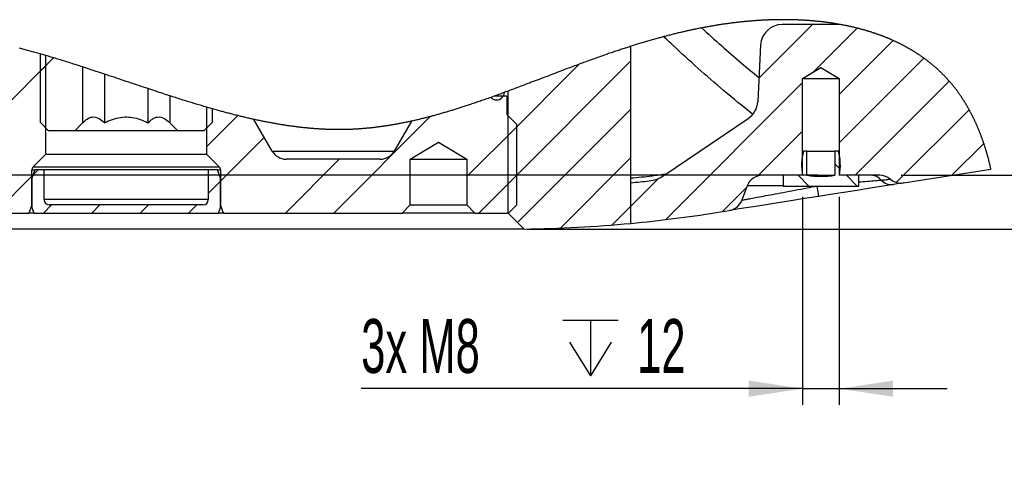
# Model space of a CAD drawing. Extents: x 0 to 4205, y 0 to 2970.
# Tile 23 of 67: x 2108 to 2565, y 1546 to 1759. Entities that reach past the tile are written whole.
import ezdxf

# ---------------------------------------------------------------- set-up
doc = ezdxf.new("R2010")
doc.units = 0
doc.header["$LTSCALE"] = 5
doc.layers.get('0').update_dxf_attribs({"linetype": 'CONTINUOUS'})
doc.styles.add('SLDTEXTSTYLE0', font='TXT', dxfattribs={"width": 0.605})
doc.dimstyles.new('SLDDIMSTYLE3', dxfattribs={"dimtxt": 25, "dimasz": 25, "dimexe": 0, "dimexo": 0.0625, "dimgap": 6.25, "dimtad": 1, "dimdec": 1, "dimlfac": 0.4, "dimrnd": 1e-09, "dimzin": 12, "dimtxsty": 'SLDTEXTSTYLE0', "dimsah": 1, "dimcen": 0.09, "dimazin": 3, "dimtfac": 1, "dimtmove": 0, "dimatfit": 3, "dimtolj": 1, "dimtzin": 12})
doc.dimstyles.new('SLDDIMSTYLE4', dxfattribs={"dimtxt": 25, "dimasz": 25, "dimexe": 0, "dimexo": 0.0625, "dimgap": 6.25, "dimtad": 1, "dimdec": 1, "dimlfac": 0.4, "dimrnd": 1e-09, "dimzin": 12, "dimtxsty": 'SLDTEXTSTYLE0', "dimsah": 1, "dimcen": 0.09, "dimazin": 3, "dimtfac": 1, "dimtofl": 0, "dimtmove": 0, "dimatfit": 3, "dimtolj": 1, "dimtzin": 12})

# ---------------------------------------------------------------- blocks, each defined once
blk = doc.blocks.new('SW_HATCH_0')
at = {"color": 0, "linetype": 'CONTINUOUS'}
for p, q in [((1029.55, -25.63), (1004.7, -50.48)), ((1050.29, -27.34), (1030.01, -47.62)), ((1067.01, -33.07), (1042, -58.08)), ((677.31, -41.11), (671, -47.42)), ((673.7, -44.72), (655.84, -62.58)), ((945.31, -42.51), (888.25, -99.58)), ((921.32, -44.06), (888.25, -77.13)), ((1081.28, -41.26), (1042, -80.53)), ((1025, -52.63), (961.44, -116.19)), ((1093.05, -51.93), (1049.35, -95.63)), ((762.76, -67.92), (748.3, -82.37)), ((852.11, -68.37), (807.34, -113.13)), ((945.31, -64.96), (892.7, -117.58)), ((1102.27, -65.17), (1068.47, -98.96)), ((892.25, -73.13), (869.12, -96.25)), ((1025, -75.08), (1004.15, -95.93)), ((775.08, -78.04), (754.75, -98.37)), ((1109.09, -80.8), (1094.28, -95.6)), ((809.89, -88.13), (784.89, -113.13)), ((945.31, -87.42), (912.62, -120.11)), ((1040, -90.28), (1042.43, -92.71)), ((670.19, -93.13), (667.71, -95.61)), ((892.25, -95.58), (874.7, -113.13)), ((1022.9, -95.63), (1027.91, -100.63)), ((1045.36, -95.63), (1050.36, -100.63)), ((667.25, -96.07), (650.19, -113.13)), ((754.75, -98.37), (749.12, -104)), ((999.03, -101.06), (987.58, -112.5)), ((676.39, -109.38), (672.64, -113.13)), ((698.84, -109.38), (695.09, -113.13)), ((721.29, -109.38), (717.54, -113.13)), ((743.74, -109.38), (739.99, -113.13))]:
    blk.add_line(p, q, dxfattribs=at)
at = {"color": 0, "linetype": 'CONTINUOUS', "flags": 128}
blk.add_lwpolyline([(958.16, -97.02), (945.31, -109.87), (936.51, -118.67)], dxfattribs=at)
blk = doc.blocks.new('SW_SYMBOL_HOLE_DEPTH')
at = {"color": 0, "linetype": 'CONTINUOUS'}
for p, q in [((0, 4375), (4000, 4375)), ((2000, 4375), (2000, 375)), ((500, 2775), (2000, 375)), ((3500, 2775), (2000, 375))]:
    blk.add_line(p, q, dxfattribs=at)
blk = doc.blocks.new('_D_17')
at = {"color": 7, "linetype": 'CONTINUOUS'}
for p, q in [((2471.66, 1676.95), (2471.66, 1580.47)), ((2488.66, 1676.95), (2488.66, 1580.47)), ((2471.66, 1587.97), (2266.73, 1587.97)), ((2471.66, 1587.97), (2488.66, 1587.97)), ((2488.66, 1587.97), (2538.66, 1587.97))]:
    blk.add_line(p, q, dxfattribs=at)
for points in [[(2471.66, 1587.97), (2446.66, 1591.72), (2446.66, 1584.22)], [(2488.66, 1587.97), (2513.66, 1584.22), (2513.66, 1591.72)]]:
    blk.add_solid(points, dxfattribs=at)
at = {"color": 7, "linetype": 'CONTINUOUS', "xscale": 0.0064453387, "yscale": 0.0064453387, "zscale": 0.0064453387}
blk.add_blockref('SW_SYMBOL_HOLE_DEPTH', (2360.27, 1591.58), dxfattribs=at)
at = {"color": 7, "linetype": 'CONTINUOUS', "char_height": 25, "attachment_point": 1, "style": 'SLDTEXTSTYLE0'}
for s, insert in [('3x M8', (2266.73, 1620.26)), ('12', (2394.8, 1620.26))]:
    blk.add_mtext(s, dxfattribs=dict(at, insert=insert))
blk = doc.blocks.new('_D_18')
at = {"color": 7, "linetype": 'CONTINUOUS'}
for p, q in [((1453.66, 1751.95), (1360.69, 1751.95)), ((1368.19, 1686.95), (1368.19, 1751.95)), ((2478.66, 1686.95), (1360.69, 1686.95)), ((1368.19, 1686.95), (1368.19, 1617.69))]:
    blk.add_line(p, q, dxfattribs=at)
for points in [[(1368.19, 1751.95), (1364.44, 1726.95), (1371.94, 1726.95)], [(1368.19, 1686.95), (1371.94, 1711.95), (1364.44, 1711.95)]]:
    blk.add_solid(points, dxfattribs=at)
at = {"color": 7, "linetype": 'CONTINUOUS', "insert": (1335.96, 1617.69), "char_height": 25, "attachment_point": 1, "rotation": 90, "style": 'SLDTEXTSTYLE0'}
blk.add_mtext('26', dxfattribs=at)
blk = doc.blocks.new('_D_19')
at = {"color": 7, "linetype": 'CONTINUOUS'}
for p, q in [((2631.25, 1686.95), (2631.25, 1747.09)), ((2517.45, 1686.95), (2638.75, 1686.95)), ((2631.25, 1661.95), (2631.25, 1686.95)), ((2343.71, 1661.95), (2638.75, 1661.95)), ((2631.25, 1661.95), (2631.25, 1611.95))]:
    blk.add_line(p, q, dxfattribs=at)
for points in [[(2631.25, 1686.95), (2635, 1711.95), (2627.5, 1711.95)], [(2631.25, 1661.95), (2627.5, 1636.95), (2635, 1636.95)]]:
    blk.add_solid(points, dxfattribs=at)
at = {"color": 7, "linetype": 'CONTINUOUS', "insert": (2599.02, 1708.9), "char_height": 25, "attachment_point": 1, "rotation": 90, "style": 'SLDTEXTSTYLE0'}
blk.add_mtext('10', dxfattribs=at)

msp = doc.modelspace()

# ---------------------------------------------------------------- linework, layer by layer
at = {"color": 7, "linetype": 'CONTINUOUS'}
for p, q in [((2488.94, 1756.95), (2462.15, 1756.95)), ((2391.97, 1664.67), (2391.97, 1746.84)), ((2452.16, 1747.47), (2450.78, 1721.07)), ((2117.66, 1743.31), (2117.66, 1711.54)), ((2120.36, 1696.72), (2120.36, 1742.53)), ((2137.45, 1737.25), (2137.45, 1711.34)), ((2471.66, 1731.95), (2480.16, 1737.05)), ((2480.16, 1737.05), (2488.66, 1731.95)), ((2147.55, 1733.94), (2147.55, 1711.34)), ((2471.66, 1686.95), (2471.66, 1731.95)), ((2471.66, 1731.95), (2488.66, 1731.95)), ((2488.66, 1731.95), (2488.66, 1686.95)), ((2167.76, 1727.17), (2167.76, 1711.34)), ((2177.86, 1723.85), (2177.86, 1711.34)), ((2334.03, 1723.7), (2328.53, 1723.7)), ((2334.53, 1714.95), (2334.53, 1723.2)), ((2334.91, 1669.45), (2334.91, 1726.03)), ((2194.96, 1718.58), (2194.96, 1696.72)), ((2197.66, 1711.54), (2197.66, 1717.8)), ((2338.91, 1710.57), (2334.53, 1714.95)), ((2117.66, 1711.54), (2121.41, 1707.79)), ((2133.91, 1707.79), (2137.45, 1711.34)), ((2177.86, 1711.34), (2181.41, 1707.79)), ((2193.91, 1707.79), (2197.66, 1711.54)), ((2225.4, 1698.2), (2216.91, 1712.91)), ((2290.15, 1712.11), (2282.11, 1698.2)), ((2338.91, 1673.2), (2338.91, 1710.57)), ((2407.16, 1686.85), (2446.38, 1713.31)), ((2121.41, 1707.79), (2133.91, 1707.79)), ((2133.91, 1707.79), (2181.41, 1707.79)), ((2181.41, 1707.79), (2193.91, 1707.79)), ((2289.53, 1694.45), (2302.66, 1702.33)), ((2302.66, 1702.33), (2315.78, 1694.45)), ((2114.49, 1690.86), (2120.36, 1696.72)), ((2120.36, 1696.72), (2194.96, 1696.72)), ((2194.96, 1696.72), (2200.82, 1690.86)), ((2473.66, 1698.2), (2472.06, 1698.2)), ((2473.66, 1686.95), (2473.66, 1698.2)), ((2473.66, 1698.2), (2486.66, 1698.2)), ((2486.66, 1698.2), (2486.66, 1686.95)), ((2488.25, 1698.2), (2486.66, 1698.2)), ((2275.62, 1694.45), (2231.9, 1694.45)), ((2289.53, 1694.45), (2315.78, 1694.45)), ((2289.53, 1673.2), (2289.53, 1694.45)), ((2315.78, 1694.45), (2315.78, 1673.2)), ((2115.27, 1689.45), (2113.91, 1685.7)), ((2113.91, 1673.2), (2113.91, 1689.45)), ((2119.53, 1689.45), (2115.27, 1689.45)), ((2119.53, 1675.7), (2119.53, 1689.45)), ((2195.78, 1689.45), (2119.53, 1689.45)), ((2195.78, 1689.45), (2195.78, 1675.7)), ((2200.04, 1689.45), (2195.78, 1689.45)), ((2201.41, 1685.7), (2200.04, 1689.45)), ((2201.41, 1689.45), (2201.41, 1673.2)), ((2471.66, 1686.95), (2452.91, 1686.95)), ((2462.66, 1686.95), (2462.66, 1681.95)), ((2471.63, 1686.95), (2462.66, 1686.95)), ((2473.66, 1686.95), (2486.66, 1686.95)), ((2507.45, 1686.95), (2488.66, 1686.95)), ((2497.66, 1686.95), (2488.68, 1686.95)), ((2497.66, 1681.95), (2497.66, 1686.95)), ((2518.41, 1683.41), (2559.03, 1689.84)), ((2113.91, 1685.7), (2113.91, 1671.95)), ((2201.41, 1671.95), (2201.41, 1685.7)), ((2445.86, 1682.01), (2443.47, 1675.45)), ((2462.66, 1681.95), (2497.66, 1681.95)), ((2113.91, 1673.2), (2112.54, 1669.45)), ((2193.28, 1673.2), (2122.03, 1673.2)), ((2202.77, 1669.45), (2201.41, 1673.2)), ((2289.53, 1673.2), (2285.78, 1669.45)), ((2289.53, 1673.2), (2315.78, 1673.2)), ((2319.53, 1669.45), (2315.78, 1673.2)), ((2335.16, 1669.45), (2338.91, 1673.2)), ((2029.53, 1669.45), (2112.54, 1669.45)), ((2114.82, 1669.45), (2112.54, 1669.45)), ((2113.91, 1671.95), (2114.82, 1669.45)), ((2114.82, 1669.45), (2200.5, 1669.45)), ((2200.5, 1669.45), (2201.41, 1671.95)), ((2202.77, 1669.45), (2200.5, 1669.45)), ((2202.77, 1669.45), (2285.78, 1669.45)), ((2319.53, 1669.45), (2285.78, 1669.45)), ((2319.53, 1669.45), (2335.16, 1669.45)), ((2342.35, 1662.01), (2334.91, 1669.45)), ((2431.48, 1669.64), (2437.6, 1670.61)), ((2333.71, 1661.95), (1972.91, 1661.95))]:
    msp.add_line(p, q, dxfattribs=at)
at = {"color": 8, "linetype": 'CONTINUOUS'}
for p, q in [((2225.4, 1698.2), (2282.11, 1698.2)), ((2113.91, 1689.45), (2115.27, 1689.45)), ((2114.49, 1690.86), (2200.82, 1690.86)), ((2200.04, 1689.45), (2201.41, 1689.45)), ((2462.66, 1682.01), (2445.86, 1682.01)), ((2195.78, 1675.7), (2119.53, 1675.7))]:
    msp.add_line(p, q, dxfattribs=at)
at = {"color": 7, "linetype": 'CONTINUOUS', "flags": 128}
for points in [[(2559.03, 1689.84), (2558.97, 1690.15), (2558.9, 1690.45), (2558.83, 1690.76), (2558.76, 1691.06), (2558.69, 1691.37), (2558.62, 1691.67), (2558.55, 1691.97), (2558.48, 1692.25), (2558.42, 1692.53), (2558.35, 1692.81), (2558.28, 1693.08), (2558.21, 1693.36), (2558.14, 1693.64), (2558.07, 1693.91), (2558, 1694.19), (2557.93, 1694.47), (2557.86, 1694.74), (2557.78, 1695.02), (2557.71, 1695.3), (2557.64, 1695.55), (2557.57, 1695.81), (2557.5, 1696.07), (2557.42, 1696.33), (2557.35, 1696.59), (2557.27, 1696.86), (2557.19, 1697.14), (2557.12, 1697.41), (2557.04, 1697.69), (2556.96, 1697.96), (2556.87, 1698.23), (2556.8, 1698.49), (2556.72, 1698.74), (2556.64, 1699), (2556.56, 1699.26), (2556.48, 1699.51), (2556.39, 1699.8), (2556.3, 1700.08), (2556.21, 1700.37), (2556.12, 1700.65), (2556.03, 1700.93), (2555.93, 1701.22), (2555.84, 1701.5), (2555.74, 1701.78), (2555.65, 1702.05), (2555.56, 1702.32), (2555.47, 1702.59), (2555.37, 1702.86), (2555.28, 1703.13), (2555.19, 1703.39), (2555.1, 1703.65), (2555, 1703.9), (2554.91, 1704.15), (2554.82, 1704.4), (2554.73, 1704.65), (2554.64, 1704.9), (2554.54, 1705.15), (2554.45, 1705.4), (2554.35, 1705.65), (2554.26, 1705.9), (2554.16, 1706.14), (2554.07, 1706.39), (2553.97, 1706.63), (2553.88, 1706.87), (2553.78, 1707.12), (2553.68, 1707.36), (2553.58, 1707.61), (2553.48, 1707.86), (2553.38, 1708.1), (2553.28, 1708.34), (2553.18, 1708.58), (2553.08, 1708.82), (2552.98, 1709.06), (2552.87, 1709.31), (2552.77, 1709.55), (2552.66, 1709.79), (2552.56, 1710.03), (2552.45, 1710.28), (2552.34, 1710.52), (2552.23, 1710.76), (2552.13, 1711), (2552.02, 1711.24), (2551.91, 1711.48), (2551.8, 1711.72), (2551.69, 1711.96), (2551.58, 1712.19), (2551.47, 1712.42), (2551.36, 1712.66), (2551.25, 1712.89), (2551.13, 1713.12), (2551.02, 1713.36), (2550.91, 1713.6), (2550.79, 1713.83), (2550.67, 1714.07), (2550.56, 1714.3), (2550.44, 1714.53), (2550.32, 1714.77), (2550.2, 1715), (2550.08, 1715.23), (2549.96, 1715.46), (2549.84, 1715.69), (2549.72, 1715.93), (2549.6, 1716.16), (2549.47, 1716.41), (2549.33, 1716.66), (2549.2, 1716.91), (2549.06, 1717.16), (2548.92, 1717.41), (2548.79, 1717.65), (2548.66, 1717.89), (2548.53, 1718.12), (2548.39, 1718.36), (2548.26, 1718.59), (2548.12, 1718.83), (2548, 1719.05), (2547.87, 1719.27), (2547.74, 1719.49), (2547.61, 1719.71), (2547.48, 1719.92), (2547.35, 1720.14), (2547.22, 1720.36), (2547.08, 1720.57), (2546.95, 1720.79), (2546.82, 1721.01), (2546.69, 1721.22), (2546.56, 1721.43), (2546.42, 1721.64), (2546.29, 1721.85), (2546.16, 1722.06), (2546.02, 1722.27), (2545.88, 1722.48), (2545.74, 1722.69), (2545.61, 1722.9), (2545.47, 1723.11), (2545.33, 1723.31), (2545.2, 1723.52), (2545.06, 1723.72), (2544.92, 1723.93), (2544.78, 1724.13), (2544.63, 1724.34), (2544.49, 1724.54), (2544.35, 1724.75), (2544.2, 1724.95), (2544.06, 1725.16), (2543.91, 1725.36), (2543.77, 1725.56), (2543.62, 1725.76), (2543.47, 1725.96), (2543.33, 1726.16), (2543.18, 1726.36), (2543.04, 1726.55), (2542.89, 1726.74), (2542.74, 1726.94), (2542.59, 1727.13), (2542.44, 1727.33), (2542.29, 1727.53), (2542.14, 1727.72), (2541.98, 1727.91), (2541.83, 1728.11), (2541.68, 1728.3), (2541.52, 1728.49), (2541.37, 1728.68), (2541.21, 1728.87), (2541.06, 1729.06), (2540.9, 1729.25), (2540.74, 1729.44), (2540.58, 1729.63), (2540.44, 1729.8), (2540.29, 1729.97), (2540.15, 1730.14), (2540, 1730.31), (2539.85, 1730.48), (2539.71, 1730.65), (2539.56, 1730.82), (2539.41, 1730.99), (2539.26, 1731.15), (2539.1, 1731.32), (2538.95, 1731.49), (2538.8, 1731.66), (2538.65, 1731.82), (2538.48, 1732.01), (2538.31, 1732.19), (2538.14, 1732.37), (2537.97, 1732.55), (2537.8, 1732.73), (2537.63, 1732.91), (2537.46, 1733.09), (2537.28, 1733.27), (2537.11, 1733.44), (2536.94, 1733.62), (2536.77, 1733.79), (2536.59, 1733.96), (2536.42, 1734.13), (2536.25, 1734.3), (2536.07, 1734.48), (2535.9, 1734.65), (2535.72, 1734.82), (2535.54, 1734.99), (2535.36, 1735.16), (2535.19, 1735.33), (2535.01, 1735.49), (2534.84, 1735.66), (2534.66, 1735.82), (2534.48, 1735.99), (2534.3, 1736.16), (2534.11, 1736.32), (2533.93, 1736.49), (2533.75, 1736.65), (2533.56, 1736.81), (2533.38, 1736.98), (2533.19, 1737.14), (2533.01, 1737.3), (2532.82, 1737.46), (2532.64, 1737.62), (2532.45, 1737.78), (2532.27, 1737.93), (2532.08, 1738.09), (2531.9, 1738.24), (2531.71, 1738.4), (2531.52, 1738.55), (2531.33, 1738.71), (2531.14, 1738.86), (2530.95, 1739.02), (2530.76, 1739.17), (2530.57, 1739.32), (2530.38, 1739.48), (2530.18, 1739.63), (2529.99, 1739.78), (2529.8, 1739.93), (2529.6, 1740.08), (2529.41, 1740.23), (2529.21, 1740.37), (2529.02, 1740.52), (2528.8, 1740.68), (2528.58, 1740.84), (2528.37, 1741), (2528.15, 1741.16), (2527.93, 1741.32), (2527.71, 1741.48), (2527.49, 1741.63), (2527.27, 1741.79), (2527.05, 1741.95), (2526.83, 1742.1), (2526.61, 1742.25), (2526.4, 1742.4), (2526.19, 1742.54), (2525.98, 1742.68), (2525.77, 1742.82), (2525.56, 1742.96), (2525.35, 1743.1), (2525.14, 1743.24), (2524.93, 1743.38), (2524.71, 1743.52), (2524.5, 1743.66), (2524.29, 1743.79), (2524.08, 1743.93), (2523.87, 1744.06), (2523.66, 1744.19), (2523.44, 1744.33), (2523.23, 1744.46), (2523.01, 1744.59), (2522.79, 1744.72), (2522.58, 1744.86), (2522.36, 1744.98), (2522.15, 1745.11), (2521.93, 1745.24), (2521.72, 1745.36), (2521.5, 1745.49), (2521.28, 1745.62), (2521.06, 1745.75), (2520.84, 1745.87), (2520.61, 1746), (2520.39, 1746.12), (2520.17, 1746.25), (2519.95, 1746.37), (2519.72, 1746.49), (2519.5, 1746.62), (2519.27, 1746.74), (2519.05, 1746.86), (2518.83, 1746.98), (2518.61, 1747.09), (2518.39, 1747.21), (2518.16, 1747.33), (2517.94, 1747.44), (2517.71, 1747.56), (2517.48, 1747.68), (2517.25, 1747.79), (2517.02, 1747.91), (2516.8, 1748.02), (2516.57, 1748.14), (2516.34, 1748.25), (2516.11, 1748.36), (2515.88, 1748.47), (2515.64, 1748.59), (2515.41, 1748.7), (2515.18, 1748.81), (2514.95, 1748.91), (2514.69, 1749.03), (2514.44, 1749.15), (2514.18, 1749.27), (2513.92, 1749.39), (2513.66, 1749.5), (2513.41, 1749.62), (2513.15, 1749.73), (2512.9, 1749.84), (2512.64, 1749.95), (2512.39, 1750.06), (2512.13, 1750.17), (2511.89, 1750.28), (2511.65, 1750.38), (2511.4, 1750.48), (2511.16, 1750.58), (2510.92, 1750.68), (2510.65, 1750.79), (2510.39, 1750.9), (2510.12, 1751), (2509.86, 1751.11), (2509.59, 1751.22), (2509.33, 1751.32), (2509.06, 1751.42), (2508.8, 1751.52), (2508.54, 1751.62), (2508.27, 1751.72), (2508, 1751.82), (2507.73, 1751.92), (2507.46, 1752.02), (2507.19, 1752.12), (2506.92, 1752.22), (2506.64, 1752.32), (2506.37, 1752.41), (2506.1, 1752.51), (2505.83, 1752.6), (2505.55, 1752.7), (2505.28, 1752.79), (2505, 1752.88), (2504.73, 1752.97), (2504.48, 1753.06), (2504.23, 1753.14), (2503.97, 1753.22), (2503.72, 1753.3), (2503.47, 1753.38), (2503.21, 1753.46), (2502.94, 1753.55), (2502.66, 1753.64), (2502.38, 1753.72), (2502.1, 1753.81), (2501.82, 1753.89), (2501.54, 1753.98), (2501.27, 1754.06), (2500.96, 1754.15), (2500.65, 1754.24), (2500.34, 1754.33), (2500.03, 1754.41), (2499.72, 1754.5), (2499.41, 1754.59), (2499.1, 1754.67), (2498.79, 1754.75), (2498.48, 1754.84), (2498.17, 1754.92), (2497.86, 1755), (2497.56, 1755.08), (2497.25, 1755.16), (2496.94, 1755.23), (2496.67, 1755.3), (2496.39, 1755.37), (2496.11, 1755.44), (2495.83, 1755.51), (2495.55, 1755.57), (2495.28, 1755.64), (2495.01, 1755.7), (2494.73, 1755.77), (2494.46, 1755.83), (2494.13, 1755.9), (2493.8, 1755.97), (2493.47, 1756.05), (2493.15, 1756.12), (2492.82, 1756.19), (2492.49, 1756.26), (2492.16, 1756.33), (2491.83, 1756.39), (2491.5, 1756.46), (2491.17, 1756.53), (2490.84, 1756.59), (2490.51, 1756.66), (2490.19, 1756.72), (2489.88, 1756.77), (2489.57, 1756.83), (2489.25, 1756.89), (2488.94, 1756.95), (2488.64, 1757), (2488.34, 1757.05), (2488.04, 1757.11), (2487.73, 1757.16), (2487.43, 1757.21), (2487.13, 1757.26), (2486.85, 1757.3), (2486.56, 1757.35), (2486.27, 1757.4), (2485.99, 1757.44), (2485.7, 1757.48), (2485.38, 1757.53), (2485.06, 1757.58), (2484.74, 1757.63), (2484.42, 1757.67), (2484.1, 1757.72), (2483.78, 1757.76), (2483.46, 1757.81), (2483.14, 1757.85), (2482.82, 1757.89), (2482.49, 1757.94), (2482.17, 1757.98), (2481.85, 1758.02), (2481.53, 1758.06), (2481.2, 1758.1), (2480.88, 1758.13), (2480.56, 1758.17), (2480.22, 1758.21), (2479.88, 1758.25), (2479.54, 1758.28), (2479.2, 1758.32), (2478.86, 1758.36), (2478.52, 1758.39), (2478.15, 1758.43), (2477.78, 1758.46), (2477.41, 1758.5), (2477.04, 1758.53), (2476.66, 1758.56), (2476.29, 1758.6), (2475.92, 1758.63), (2475.58, 1758.66), (2475.24, 1758.68), (2474.89, 1758.71), (2474.55, 1758.73), (2474.21, 1758.76), (2473.87, 1758.78), (2473.52, 1758.81), (2473.18, 1758.83), (2472.84, 1758.85), (2472.5, 1758.87), (2472.15, 1758.89), (2471.81, 1758.91), (2471.48, 1758.93), (2471.16, 1758.94), (2470.84, 1758.96), (2470.51, 1758.98), (2470.19, 1758.99), (2469.81, 1759.01), (2469.44, 1759.02), (2469.06, 1759.04), (2468.68, 1759.05), (2468.31, 1759.07), (2467.93, 1759.08), (2467.56, 1759.09), (2467.21, 1759.1), (2466.87, 1759.11), (2466.52, 1759.12), (2466.18, 1759.12), (2465.83, 1759.13), (2465.49, 1759.14), (2465.14, 1759.14), (2464.79, 1759.14), (2464.45, 1759.15), (2464.1, 1759.15), (2463.76, 1759.15), (2463.41, 1759.16), (2463, 1759.16), (2462.6, 1759.16), (2462.19, 1759.16), (2461.78, 1759.16), (2461.36, 1759.15), (2460.95, 1759.15), (2460.53, 1759.14), (2460.12, 1759.14), (2459.7, 1759.13), (2459.29, 1759.12), (2458.89, 1759.12), (2458.48, 1759.11), (2458.07, 1759.1), (2457.65, 1759.08), (2457.24, 1759.07), (2456.82, 1759.06), (2456.41, 1759.05), (2455.99, 1759.03), (2455.57, 1759.01), (2455.16, 1759), (2454.78, 1758.98), (2454.4, 1758.96), (2454.02, 1758.95), (2453.65, 1758.93), (2453.27, 1758.91), (2452.89, 1758.89), (2452.51, 1758.87), (2452.1, 1758.84), (2451.69, 1758.82), (2451.27, 1758.79), (2450.86, 1758.77), (2450.44, 1758.74), (2450.03, 1758.71), (2449.61, 1758.68), (2449.2, 1758.65), (2448.79, 1758.62), (2448.37, 1758.59), (2447.97, 1758.55), (2447.56, 1758.52), (2447.15, 1758.49), (2446.75, 1758.45), (2446.33, 1758.42), (2445.92, 1758.38), (2445.51, 1758.34), (2445.1, 1758.3), (2444.69, 1758.26), (2444.28, 1758.22), (2443.88, 1758.18), (2443.47, 1758.14), (2443.07, 1758.1), (2442.66, 1758.06), (2442.24, 1758.01), (2441.83, 1757.97), (2441.42, 1757.92), (2441.01, 1757.87), (2440.6, 1757.82), (2440.19, 1757.78), (2439.78, 1757.73), (2439.37, 1757.68), (2438.96, 1757.63), (2438.55, 1757.57), (2438.15, 1757.52), (2437.75, 1757.47), (2437.35, 1757.41), (2436.95, 1757.36), (2436.55, 1757.31), (2436.14, 1757.25), (2435.73, 1757.19), (2435.32, 1757.13), (2434.92, 1757.08), (2434.51, 1757.02), (2434.1, 1756.96), (2433.7, 1756.89), (2433.29, 1756.83), (2432.89, 1756.77), (2432.48, 1756.71), (2432.08, 1756.64), (2431.67, 1756.58), (2431.27, 1756.51), (2430.86, 1756.44), (2430.42, 1756.37), (2429.98, 1756.3), (2429.53, 1756.22), (2429.09, 1756.14), (2428.65, 1756.07), (2428.21, 1755.99), (2427.78, 1755.91), (2427.35, 1755.83), (2426.91, 1755.76), (2426.48, 1755.68), (2426.06, 1755.6), (2425.63, 1755.52), (2425.21, 1755.44), (2424.78, 1755.35), (2424.34, 1755.27), (2423.89, 1755.18), (2423.45, 1755.09), (2423, 1755), (2422.55, 1754.91), (2422.11, 1754.82), (2421.67, 1754.73), (2421.26, 1754.65), (2420.85, 1754.56), (2420.44, 1754.47), (2420.04, 1754.39), (2419.63, 1754.3), (2419.22, 1754.21), (2418.82, 1754.12), (2418.41, 1754.03), (2418.01, 1753.94), (2417.6, 1753.85), (2417.2, 1753.76), (2416.79, 1753.67), (2416.32, 1753.56), (2415.84, 1753.45), (2415.37, 1753.34), (2414.89, 1753.23), (2414.41, 1753.11), (2413.92, 1753), (2413.44, 1752.88), (2412.96, 1752.76), (2412.48, 1752.65), (2412, 1752.53), (2411.53, 1752.41), (2411.06, 1752.29), (2410.59, 1752.17), (2410.1, 1752.05), (2409.62, 1751.93), (2409.14, 1751.81), (2408.66, 1751.68), (2408.18, 1751.55), (2407.7, 1751.43), (2407.22, 1751.3), (2406.77, 1751.18), (2406.32, 1751.06), (2405.87, 1750.94), (2405.42, 1750.82), (2404.97, 1750.69), (2404.52, 1750.57), (2403.99, 1750.42), (2403.46, 1750.27), (2402.93, 1750.13), (2402.4, 1749.98), (2401.86, 1749.82), (2401.33, 1749.67), (2400.79, 1749.51), (2400.25, 1749.36), (2399.71, 1749.2), (2399.18, 1749.04), (2398.64, 1748.88), (2398.1, 1748.72), (2397.57, 1748.56), (2397.03, 1748.4), (2396.5, 1748.24), (2395.96, 1748.08), (2395.43, 1747.92), (2394.9, 1747.75), (2394.41, 1747.6), (2393.92, 1747.45), (2393.43, 1747.3), (2392.94, 1747.14), (2392.46, 1746.99), (2391.97, 1746.84), (2391.43, 1746.67), (2390.9, 1746.49), (2390.37, 1746.32), (2389.83, 1746.15), (2389.3, 1745.98), (2388.77, 1745.8), (2388.23, 1745.63), (2387.7, 1745.46), (2387.15, 1745.27), (2386.59, 1745.09), (2386.03, 1744.9), (2385.48, 1744.72), (2384.92, 1744.53), (2384.37, 1744.34), (2383.81, 1744.15), (2383.26, 1743.97), (2382.7, 1743.78), (2382.15, 1743.59), (2381.6, 1743.4), (2381.04, 1743.21), (2380.39, 1742.98), (2379.74, 1742.75), (2379.09, 1742.53), (2378.44, 1742.3), (2377.78, 1742.07), (2377.12, 1741.83), (2376.46, 1741.6), (2375.8, 1741.36), (2375.15, 1741.13), (2374.5, 1740.9), (2373.85, 1740.67), (2373.21, 1740.43), (2372.56, 1740.2), (2371.91, 1739.96), (2371.25, 1739.72), (2370.59, 1739.48), (2369.94, 1739.24), (2369.28, 1739), (2368.63, 1738.76), (2367.97, 1738.52), (2367.24, 1738.24), (2366.5, 1737.97), (2365.76, 1737.7), (2365.03, 1737.42), (2364.29, 1737.15), (2363.56, 1736.87), (2362.83, 1736.6), (2362.09, 1736.32), (2361.17, 1735.98), (2360.25, 1735.63), (2359.33, 1735.28), (2358.41, 1734.93), (2357.5, 1734.59), (2356.58, 1734.24), (2355.66, 1733.89), (2354.75, 1733.54), (2353.83, 1733.19), (2352.92, 1732.85), (2352.02, 1732.5), (2351.13, 1732.16), (2350.23, 1731.82), (2349.34, 1731.48), (2348.43, 1731.13), (2347.52, 1730.79), (2346.61, 1730.44), (2345.7, 1730.1), (2344.8, 1729.75), (2344.08, 1729.48), (2343.37, 1729.21), (2342.66, 1728.94), (2341.95, 1728.67), (2341.24, 1728.4), (2340.53, 1728.13), (2339.82, 1727.87), (2339.11, 1727.6), (2338.4, 1727.33), (2337.69, 1727.07), (2336.99, 1726.81), (2336.3, 1726.55), (2335.6, 1726.29), (2334.91, 1726.03), (2334.34, 1725.82), (2333.78, 1725.62), (2333.22, 1725.41), (2332.55, 1725.16), (2331.88, 1724.92), (2331.21, 1724.67), (2330.54, 1724.43), (2329.87, 1724.18), (2329.2, 1723.94), (2328.53, 1723.7), (2327.97, 1723.5), (2327.41, 1723.29), (2326.85, 1723.09), (2326.24, 1722.88), (2325.64, 1722.66), (2325.03, 1722.45), (2324.43, 1722.24), (2323.82, 1722.02), (2323.22, 1721.81), (2322.65, 1721.62), (2322.08, 1721.42), (2321.51, 1721.22), (2320.94, 1721.03), (2320.38, 1720.83), (2319.81, 1720.64), (2319.24, 1720.44), (2318.67, 1720.25), (2318.1, 1720.06), (2317.53, 1719.87), (2316.98, 1719.68), (2316.42, 1719.5), (2315.86, 1719.32), (2315.3, 1719.13), (2314.83, 1718.98), (2314.36, 1718.82), (2313.89, 1718.67), (2313.41, 1718.52), (2312.94, 1718.37), (2312.47, 1718.22), (2312.02, 1718.08), (2311.58, 1717.93), (2311.13, 1717.79), (2310.69, 1717.65), (2310.24, 1717.52), (2309.79, 1717.38), (2309.35, 1717.24), (2308.9, 1717.1), (2308.46, 1716.97), (2308.01, 1716.83), (2307.58, 1716.7), (2307.14, 1716.57), (2306.7, 1716.44), (2306.26, 1716.31), (2305.79, 1716.17), (2305.32, 1716.03), (2304.85, 1715.9), (2304.38, 1715.76), (2303.91, 1715.62), (2303.43, 1715.49), (2302.99, 1715.36), (2302.54, 1715.24), (2302.1, 1715.11), (2301.65, 1714.99), (2301.21, 1714.87), (2300.76, 1714.75), (2300.32, 1714.62), (2299.88, 1714.5), (2299.43, 1714.39), (2298.99, 1714.27), (2298.55, 1714.15), (2298.11, 1714.04), (2297.68, 1713.92), (2297.24, 1713.81), (2296.79, 1713.7), (2296.35, 1713.58), (2295.9, 1713.47), (2295.46, 1713.36), (2295.02, 1713.25), (2294.58, 1713.14), (2294.14, 1713.04), (2293.7, 1712.93), (2293.27, 1712.83), (2292.88, 1712.74), (2292.49, 1712.64), (2292.1, 1712.55), (2291.71, 1712.46), (2291.32, 1712.37), (2290.93, 1712.29), (2290.54, 1712.2), (2290.15, 1712.11), (2289.73, 1712.02), (2289.3, 1711.93), (2288.88, 1711.84), (2288.46, 1711.75), (2288.04, 1711.66), (2287.62, 1711.57), (2287.21, 1711.48), (2286.79, 1711.4), (2286.38, 1711.31), (2286, 1711.24), (2285.63, 1711.17), (2285.26, 1711.09), (2284.89, 1711.02), (2284.52, 1710.95), (2284.15, 1710.88), (2283.78, 1710.81), (2283.41, 1710.74), (2283.04, 1710.68), (2282.67, 1710.61), (2282.3, 1710.54), (2281.93, 1710.48), (2281.55, 1710.41), (2281.18, 1710.35), (2280.81, 1710.29), (2280.44, 1710.22), (2280.05, 1710.16), (2279.66, 1710.1), (2279.28, 1710.03), (2278.89, 1709.97), (2278.5, 1709.91), (2278.11, 1709.85), (2277.74, 1709.8), (2277.36, 1709.74), (2276.99, 1709.69), (2276.62, 1709.63), (2276.25, 1709.58), (2275.88, 1709.53), (2275.52, 1709.48), (2275.15, 1709.43), (2274.79, 1709.38), (2274.41, 1709.33), (2274.04, 1709.29), (2273.67, 1709.24), (2273.3, 1709.19), (2272.92, 1709.15), (2272.55, 1709.11), (2272.18, 1709.06), (2271.8, 1709.02), (2271.43, 1708.98), (2271.06, 1708.94), (2270.68, 1708.9), (2270.31, 1708.86), (2269.93, 1708.83), (2269.56, 1708.79), (2269.22, 1708.76), (2268.88, 1708.73), (2268.53, 1708.7), (2268.19, 1708.67), (2267.85, 1708.64), (2267.5, 1708.61), (2267.18, 1708.58), (2266.85, 1708.56), (2266.52, 1708.53), (2266.19, 1708.51), (2265.87, 1708.48), (2265.54, 1708.46), (2265.21, 1708.44), (2264.88, 1708.42), (2264.54, 1708.4), (2264.2, 1708.38), (2263.85, 1708.36), (2263.51, 1708.34), (2263.17, 1708.32), (2262.82, 1708.31), (2262.48, 1708.29), (2262.13, 1708.28), (2261.79, 1708.26), (2261.45, 1708.25), (2261.1, 1708.24), (2260.76, 1708.22), (2260.43, 1708.21), (2260.11, 1708.21), (2259.78, 1708.2), (2259.46, 1708.19), (2259.13, 1708.18), (2258.81, 1708.18), (2258.48, 1708.17), (2258.15, 1708.17), (2257.82, 1708.16), (2257.49, 1708.16), (2257.16, 1708.16), (2256.83, 1708.16), (2256.5, 1708.16), (2256.16, 1708.16), (2255.81, 1708.16), (2255.47, 1708.16), (2255.12, 1708.16), (2254.77, 1708.16), (2254.43, 1708.17), (2254.08, 1708.17), (2253.74, 1708.18), (2253.39, 1708.19), (2253.05, 1708.2), (2252.7, 1708.2), (2252.36, 1708.21), (2252.03, 1708.22), (2251.7, 1708.23), (2251.38, 1708.24), (2251.05, 1708.26), (2250.72, 1708.27), (2250.38, 1708.28), (2250.03, 1708.3), (2249.68, 1708.31), (2249.34, 1708.33), (2248.99, 1708.35), (2248.64, 1708.37), (2248.32, 1708.38), (2247.99, 1708.4), (2247.66, 1708.42), (2247.34, 1708.44), (2247.01, 1708.46), (2246.64, 1708.48), (2246.28, 1708.51), (2245.91, 1708.53), (2245.55, 1708.56), (2245.18, 1708.59), (2244.82, 1708.62), (2244.45, 1708.64), (2244.09, 1708.67), (2243.71, 1708.71), (2243.33, 1708.74), (2242.95, 1708.77), (2242.57, 1708.81), (2242.19, 1708.84), (2241.81, 1708.88), (2241.43, 1708.91), (2241.08, 1708.95), (2240.73, 1708.98), (2240.39, 1709.02), (2240.04, 1709.06), (2239.69, 1709.09), (2239.34, 1709.13), (2238.99, 1709.17), (2238.64, 1709.21), (2238.3, 1709.25), (2237.95, 1709.29), (2237.6, 1709.33), (2237.25, 1709.37), (2236.84, 1709.42), (2236.43, 1709.48), (2236.02, 1709.53), (2235.6, 1709.58), (2235.19, 1709.64), (2234.77, 1709.69), (2234.35, 1709.75), (2233.93, 1709.81), (2233.51, 1709.87), (2233.1, 1709.93), (2232.68, 1709.99), (2232.27, 1710.05), (2231.86, 1710.11), (2231.44, 1710.18), (2231.02, 1710.24), (2230.6, 1710.31), (2230.18, 1710.37), (2229.76, 1710.44), (2229.33, 1710.51), (2228.91, 1710.58), (2228.49, 1710.65), (2228.07, 1710.72), (2227.65, 1710.79), (2227.23, 1710.87), (2226.81, 1710.94), (2226.4, 1711.01), (2225.98, 1711.09), (2225.57, 1711.16), (2225.16, 1711.24), (2224.73, 1711.32), (2224.31, 1711.39), (2223.89, 1711.47), (2223.47, 1711.55), (2223.04, 1711.64), (2222.62, 1711.72), (2222.2, 1711.8), (2221.78, 1711.89), (2221.35, 1711.97), (2220.93, 1712.06), (2220.51, 1712.14), (2220.08, 1712.23), (2219.66, 1712.32), (2219.24, 1712.41), (2218.77, 1712.5), (2218.31, 1712.6), (2217.84, 1712.7), (2217.37, 1712.8), (2216.91, 1712.91), (2216.44, 1713.01), (2215.97, 1713.11), (2215.5, 1713.22), (2215.03, 1713.33), (2214.56, 1713.43), (2214.1, 1713.54), (2213.64, 1713.65), (2213.18, 1713.75), (2212.71, 1713.86), (2212.24, 1713.97), (2211.77, 1714.09), (2211.3, 1714.2), (2210.83, 1714.31), (2210.36, 1714.43), (2209.89, 1714.55), (2209.41, 1714.66), (2208.89, 1714.79), (2208.36, 1714.92), (2207.84, 1715.06), (2207.31, 1715.19), (2206.78, 1715.33), (2206.26, 1715.46), (2205.73, 1715.6), (2205.25, 1715.72), (2204.77, 1715.85), (2204.28, 1715.98), (2203.8, 1716.11), (2203.32, 1716.24), (2202.84, 1716.37), (2202.35, 1716.5), (2201.87, 1716.63), (2201.39, 1716.76), (2200.9, 1716.89), (2200.42, 1717.02), (2199.94, 1717.16), (2199.37, 1717.32), (2198.8, 1717.48), (2198.23, 1717.64), (2197.66, 1717.8), (2197.12, 1717.95), (2196.58, 1718.11), (2196.04, 1718.26), (2195.5, 1718.42), (2194.96, 1718.58), (2194.36, 1718.75), (2193.76, 1718.93), (2193.16, 1719.1), (2192.56, 1719.28), (2191.96, 1719.46), (2191.37, 1719.63), (2190.79, 1719.81), (2190.2, 1719.99), (2189.61, 1720.17), (2189.01, 1720.35), (2188.41, 1720.53), (2187.8, 1720.72), (2187.2, 1720.9), (2186.6, 1721.09), (2186, 1721.27), (2185.4, 1721.46), (2184.7, 1721.68), (2183.99, 1721.9), (2183.29, 1722.12), (2182.59, 1722.34), (2181.88, 1722.56), (2181.18, 1722.79), (2180.52, 1723), (2179.85, 1723.21), (2179.19, 1723.42), (2178.53, 1723.64), (2177.86, 1723.85), (2177.06, 1724.11), (2176.25, 1724.37), (2175.44, 1724.64), (2174.63, 1724.9), (2173.83, 1725.16), (2173.02, 1725.43), (2172.21, 1725.7), (2171.32, 1725.99), (2170.43, 1726.28), (2169.54, 1726.58), (2168.65, 1726.87), (2167.76, 1727.17), (2166.71, 1727.52), (2165.65, 1727.87), (2164.6, 1728.22), (2163.55, 1728.58), (2162.49, 1728.93), (2161.44, 1729.28), (2160.19, 1729.7), (2158.95, 1730.12), (2157.7, 1730.54), (2156.46, 1730.95), (2155.35, 1731.33), (2154.23, 1731.7), (2153.12, 1732.07), (2152.01, 1732.45), (2150.89, 1732.82), (2149.78, 1733.19), (2148.67, 1733.56), (2147.55, 1733.94), (2146.61, 1734.25), (2145.67, 1734.56), (2144.73, 1734.87), (2143.78, 1735.18), (2142.84, 1735.49), (2141.9, 1735.8), (2141.01, 1736.1), (2140.12, 1736.39), (2139.23, 1736.68), (2138.34, 1736.96), (2137.45, 1737.25), (2136.74, 1737.48), (2136.04, 1737.71), (2135.34, 1737.93), (2134.63, 1738.16), (2133.93, 1738.38), (2133.22, 1738.6), (2132.56, 1738.81), (2131.9, 1739.02), (2131.23, 1739.23), (2130.57, 1739.44), (2129.9, 1739.65), (2129.24, 1739.85), (2128.57, 1740.06), (2127.91, 1740.27), (2127.24, 1740.47), (2126.58, 1740.67), (2125.92, 1740.87), (2125.27, 1741.07), (2124.62, 1741.27), (2123.96, 1741.47), (2123.36, 1741.65), (2122.76, 1741.82), (2122.16, 1742), (2121.56, 1742.18), (2120.96, 1742.36), (2120.36, 1742.53), (2119.82, 1742.69), (2119.28, 1742.85), (2118.74, 1743), (2118.2, 1743.16), (2117.66, 1743.31), (2117.07, 1743.48), (2116.48, 1743.65), (2115.89, 1743.81), (2115.31, 1743.98), (2114.72, 1744.14), (2114.13, 1744.31), (2113.58, 1744.46), (2113.02, 1744.61), (2112.47, 1744.76), (2111.91, 1744.91), (2111.36, 1745.06), (2110.8, 1745.21), (2110.25, 1745.36), (2109.69, 1745.5), (2109.14, 1745.65), (2108.58, 1745.8), (2108.04, 1745.94)], [(2513.79, 1682.68), (2511.85, 1682.37), (2507.89, 1681.74), (2503.13, 1680.99), (2497.73, 1680.13), (2491.8, 1679.19), (2485.5, 1678.2), (2479.01, 1677.17)], [(2518.41, 1683.41), (2518.02, 1683.35), (2516.51, 1683.11), (2513.79, 1682.68)], [(2479.01, 1677.17), (2472.54, 1676.14), (2466.22, 1675.14), (2460.22, 1674.19), (2454.67, 1673.31), (2449.73, 1672.53), (2445.51, 1671.86), (2442.11, 1671.33), (2439.63, 1670.93), (2438.11, 1670.69), (2437.6, 1670.61)]]:
    msp.add_lwpolyline(points, dxfattribs=at)
at = {"color": 8, "linetype": 'CONTINUOUS', "flags": 128}
msp.add_lwpolyline([(2478.23, 1682.01), (2478.4, 1680.99), (2478.55, 1680.05), (2478.68, 1679.21), (2478.79, 1678.5), (2478.89, 1677.93), (2478.95, 1677.51), (2479, 1677.25), (2479.01, 1677.17)], dxfattribs=at)
at = {"color": 7, "linetype": 'CONTINUOUS'}
for centre, radius, start, end in [((2462.15, 1746.95), 10, 89.999, 177.0003), ((2329.52, 1725.63), 3.68, 223.5002, 270.2144), ((2329.57, 1725.61), 3.66, 269.4284, 356.8888), ((2334.03, 1723.2), 0.5, 359.9823, 90.0262), ((2440.79, 1721.6), 10, 304.0059, 356.9942), ((2231.9, 1701.95), 7.5, 209.9976, 270.0015), ((2275.62, 1701.95), 7.5, 269.9985, 330.0024), ((2495.09, 1691.68), 23.94, 164.2011, 191.4054), ((2465.21, 1691.68), 23.95, 348.6006, 15.7929), ((2115.91, 1689.45), 2, 134.9916, 179.9991), ((2199.41, 1689.45), 2, 0.0009, 45.0084), ((2398.77, 1699.29), 15, 276.3174, 303.9988), ((2452.91, 1679.45), 7.5, 89.998, 160.0028), ((2480.16, 1729.52), 43.06, 261.3187, 278.6813), ((2507.45, 1679.45), 7.5, 49.2886, 89.9984), ((2333.78, 2286.29), 605.59, 275.51403, 276.3179), ((2517.23, 1690.82), 7.5, 229.2866, 279.0002), ((2122.03, 1675.7), 2.5, 179.9998, 269.9951), ((2193.28, 1675.7), 2.5, 270.0049, 0.0002), ((2436.42, 1678.02), 7.5, 279.0032, 339.9977), ((2333.71, 2287), 625.05, 275.34863, 278.99979), ((2333.71, 2286.94), 624.99, 270.79165, 275.34861)]:
    msp.add_arc(centre, radius, start, end, dxfattribs=at)
at = {"color": 8, "linetype": 'CONTINUOUS'}
for centre, radius, start, end in [((2503.44, 1680.93), 6.02, 39.5929, 89.0624), ((2512.89, 1689.08), 6.46, 221.8527, 277.9687)]:
    msp.add_arc(centre, radius, start, end, dxfattribs=at)
for points, knots in [([(2424.78, 1755.35), (2430.88, 1749.85), (2439.58, 1741.98), (2448.65, 1734.53), (2451.36, 1732.3)], [0, 0, 0, 0, 0.7001264, 1, 1, 1, 1]), ([(2448.34, 1715.34), (2443.86, 1718.98), (2431.25, 1729.25), (2417.64, 1741.36), (2408.64, 1749.95), (2407.22, 1751.3)], [0, 0, 0, 0, 0.317153, 0.892511, 1, 1, 1, 1]), ([(2391.97, 1685.75), (2395.25, 1686.04), (2400.74, 1686.53), (2406.19, 1687.34), (2408.37, 1687.67)], [0, 0, 0, 0, 0.598845, 1, 1, 1, 1]), ([(2443.47, 1675.45), (2443.56, 1675.47), (2444.01, 1675.55), (2445.16, 1675.77), (2447.17, 1676.14), (2450.03, 1676.68), (2453.64, 1677.36), (2457.95, 1678.17), (2462.8, 1679.08), (2468.13, 1680.09), (2473.32, 1681.07), (2476.73, 1681.73), (2478.23, 1682.01)], [0, 0, 0, 0, 0.007199, 0.039528, 0.098907, 0.180626, 0.286616, 0.40989, 0.552378, 0.705284, 0.870282, 1, 1, 1, 1]), ([(2497.66, 1683.83), (2497.98, 1683.86), (2499.68, 1684.02), (2502.56, 1684.28), (2505.72, 1684.56), (2507.49, 1684.71), (2508.08, 1684.77)], [0, 0, 0, 0, 0.092549, 0.48921, 0.831846, 1, 1, 1, 1]), ([(2508.08, 1684.77), (2508.86, 1684.83), (2510.14, 1684.94), (2511.56, 1685.06), (2512.19, 1685.12), (2512.34, 1685.13)], [0, 0, 0, 0, 0.552841, 0.896527, 1, 1, 1, 1])]:
    msp.add_open_spline(points, degree=3, knots=knots, dxfattribs=at)
at = {"color": 7, "linetype": 'CONTINUOUS'}
for points, knots in [([(2137.45, 1711.34), (2138.12, 1711.96), (2139.39, 1713.14), (2142.1, 1714.37), (2145.23, 1713.53), (2146.8, 1712.05), (2147.55, 1711.34)], [0, 0, 0, 0, 0.2343007, 0.4475608, 0.7339047, 1, 1, 1, 1]), ([(2147.55, 1711.34), (2148.19, 1711.65), (2150, 1712.51), (2153.14, 1713.58), (2158.11, 1714.36), (2163.19, 1713.46), (2166.57, 1711.89), (2167.76, 1711.34)], [0, 0, 0, 0, 0.101558, 0.285711, 0.469327, 0.813639, 1, 1, 1, 1]), ([(2167.76, 1711.34), (2168.43, 1711.96), (2169.7, 1713.14), (2172.41, 1714.37), (2175.54, 1713.53), (2177.11, 1712.05), (2177.86, 1711.34)], [0, 0, 0, 0, 0.2343007, 0.4475608, 0.7339047, 1, 1, 1, 1]), ([(2342.35, 1662.01), (2342.2, 1662), (2341.61, 1662), (2340.28, 1661.98), (2338.04, 1661.96), (2335.75, 1661.95), (2334.2, 1661.95), (2333.71, 1661.95)], [0, 0, 0, 0, 0.050875, 0.203288, 0.463308, 0.828616, 1, 1, 1, 1])]:
    msp.add_open_spline(points, degree=3, knots=knots, dxfattribs=at)

# ---------------------------------------------------------------- block references
msp.add_blockref('SW_HATCH_0', (1446.66, 1782.58), dxfattribs=at)

# ---------------------------------------------------------------- dimensions: what is measured, and where the dimension line sits
for base, p1, p2, dimstyle, picture, middle in [((1368.19, 1751.95), (2488.66, 1686.95), (1463.66, 1751.95), 'SLDDIMSTYLE4', '_D_18', (1368.19, 1636.79)), ((2631.25, 1686.95), (2333.71, 1661.95), (2507.45, 1686.95), 'SLDDIMSTYLE3', '_D_19', (2631.25, 1728))]:
    dim = msp.add_linear_dim(base=base, p1=p1, p2=p2, angle=90, dimstyle=dimstyle, dxfattribs=at)
    dim.commit()
    dim.dimension.update_dxf_attribs({"geometry": picture, "text_midpoint": middle, "dimtype": 160})
dim = msp.add_linear_dim(base=(2488.66, 1587.97), p1=(2471.66, 1686.95), p2=(2488.66, 1686.95), text='3x M8{\\fGDT;x}12', dimstyle='SLDDIMSTYLE3', dxfattribs=at)
dim.commit()
dim.dimension.update_dxf_attribs({"geometry": '_D_17', "text_midpoint": (2349.86, 1587.97), "dimtype": 160})

doc.saveas('drawing.dxf')
